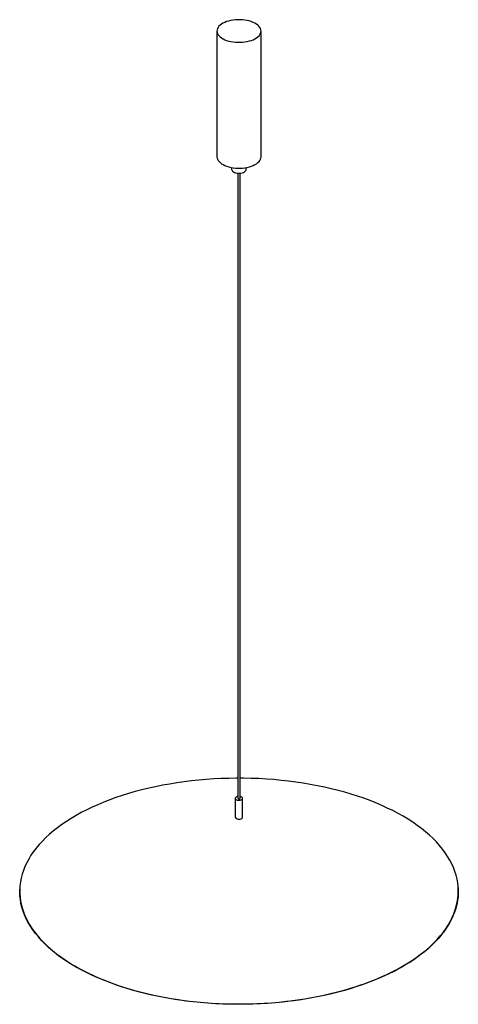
# Paper-space layout '_Trimétrica' of a CAD drawing. Header units: millimetres. Extents: x -299 to 299, y -154 to 1188.
import ezdxf

# ---------------------------------------------------------------- set-up
doc = ezdxf.new("R2010")
doc.units = ezdxf.units.MM

psp = doc.layouts.new('_Trimétrica')

# ---------------------------------------------------------------- linework, layer by layer
at = {"color": 7, "linetype": 'Continuous', "lineweight": 25}
for p, q in [((-30, 1172.6), (-30, 1001.2)), ((30, 1001.2), (30, 1172.6)), ((-10, 986.6), (-10, 984)), ((10, 984), (10, 986.6)), ((-1.5, 978.9), (-1.5, 126.9)), ((1.5, 126.9), (1.5, 978.9)), ((-5, 126.9), (-5, 101.1)), ((5, 101.1), (5, 126.9))]:
    psp.add_line(p, q, dxfattribs=at)
at = {"color": 7, "linetype": 'Continuous', "lineweight": 25, "flags": 128}
for points in [[(-14, 1158.9), (-11.1, 1158.2), (-8, 1157.7), (-4.8, 1157.4), (-1.6, 1157.2), (1.7, 1157.2), (4.9, 1157.4), (8.1, 1157.7), (11.2, 1158.3), (14.1, 1159), (16.9, 1159.8), (19.5, 1160.8), (21.8, 1162), (23.9, 1163.3), (25.7, 1164.7), (27.3, 1166.1), (28.4, 1167.7), (29.3, 1169.3), (29.8, 1171), (30, 1172.6), (29.8, 1174.3), (29.3, 1176), (28.4, 1177.6), (27.2, 1179.1), (25.7, 1180.6), (23.8, 1182), (21.7, 1183.3), (19.4, 1184.4), (16.8, 1185.4), (14, 1186.3), (11.1, 1187), (8, 1187.5), (4.8, 1187.9), (1.6, 1188), (-1.7, 1188), (-4.9, 1187.8), (-8.1, 1187.5), (-11.2, 1186.9), (-14.1, 1186.2), (-16.9, 1185.4), (-19.5, 1184.4), (-21.8, 1183.2), (-23.9, 1181.9), (-25.7, 1180.5), (-27.3, 1179.1), (-28.4, 1177.5), (-29.3, 1175.9), (-29.8, 1174.2), (-30, 1172.6), (-29.8, 1170.9), (-29.3, 1169.3), (-28.4, 1167.6), (-27.2, 1166.1), (-25.7, 1164.6), (-23.8, 1163.2), (-21.7, 1162), (-19.4, 1160.8), (-16.8, 1159.8), (-14, 1158.9)], [(-30, 1001.2), (-30, 1001.1), (-29.8, 999.5), (-29.3, 997.8), (-28.4, 996.2), (-27.2, 994.7), (-25.7, 993.2), (-23.8, 991.8), (-21.7, 990.5), (-19.4, 989.4), (-16.8, 988.4), (-14, 987.5)], [(-14, 987.5), (-11.1, 986.8), (-8, 986.3), (-4.8, 985.9), (-1.6, 985.7), (1.7, 985.7), (4.9, 985.9), (8.1, 986.3), (11.2, 986.8), (14.1, 987.5), (16.9, 988.4), (19.5, 989.4), (21.8, 990.6), (23.9, 991.8), (25.7, 993.2), (27.3, 994.7), (28.4, 996.3), (29.3, 997.9), (29.8, 999.5), (30, 1001.2)], [(-10, 984), (-9.9, 983.3), (-9.5, 982.4), (-8.7, 981.5), (-7.6, 980.7), (-6.3, 980), (-4.7, 979.5)], [(-4.7, 979.5), (-2.9, 979.1), (-1, 978.9), (0.9, 978.9), (2.7, 979.1), (4.5, 979.4), (6.1, 979.9), (7.5, 980.6), (8.6, 981.4), (9.4, 982.3), (9.9, 983.2), (10, 984)], [(-1.5, 154.3), (-3.7, 154.3), (-13.9, 154.1), (-24.2, 153.8), (-34.4, 153.3), (-44.5, 152.6), (-54.7, 151.7), (-64.7, 150.7), (-74.7, 149.4), (-84.6, 148), (-94.4, 146.4), (-104, 144.7), (-113.6, 142.7), (-123, 140.7), (-132.3, 138.4), (-141.4, 136), (-150.4, 133.4), (-159.1, 130.7), (-167.7, 127.8), (-176.1, 124.7), (-184.3, 121.5), (-192.3, 118.2), (-200, 114.7), (-207.5, 111.1), (-214.8, 107.4), (-221.8, 103.6), (-228.5, 99.6), (-235, 95.5), (-241.2, 91.3), (-247.1, 86.9), (-252.7, 82.5), (-258, 78), (-263.1, 73.4), (-267.8, 68.7), (-272.2, 63.9), (-276.2, 59.1), (-280, 54.2), (-283.4, 49.2), (-286.5, 44.1), (-289.2, 39.1), (-291.6, 33.9), (-293.7, 28.7), (-295.4, 23.5), (-296.8, 18.3), (-297.8, 13), (-298.5, 7.8), (-298.8, 2.5), (-298.7, -2.8), (-298.3, -8.1), (-297.6, -13.3), (-296.5, -18.6), (-295.1, -23.8), (-293.3, -29), (-291.1, -34.2), (-288.7, -39.3), (-285.8, -44.4), (-282.7, -49.4), (-279.2, -54.4), (-275.4, -59.3), (-271.2, -64.1), (-266.8, -68.9), (-262, -73.6), (-256.9, -78.2), (-251.5, -82.7), (-245.8, -87.1), (-239.9, -91.4), (-233.6, -95.5), (-227.1, -99.6), (-220.3, -103.6), (-213.2, -107.4), (-205.9, -111.1), (-198.3, -114.7), (-190.6, -118.1), (-182.5, -121.4), (-174.3, -124.6), (-165.9, -127.6), (-157.2, -130.4), (-148.4, -133.1), (-139.4, -135.7)], [(-139.4, -135.7), (-130.3, -138.1), (-121, -140.3), (-111.5, -142.4), (-102, -144.2), (-92.3, -146), (-82.4, -147.5), (-72.5, -148.9), (-62.5, -150.1), (-52.5, -151.1), (-42.3, -151.9), (-32.2, -152.6), (-22, -153.1), (-11.7, -153.4), (-1.5, -153.5), (8.8, -153.4), (19, -153.2), (29.3, -152.7), (39.5, -152.1), (49.6, -151.3), (59.7, -150.4), (69.7, -149.2), (79.6, -147.9), (89.5, -146.4), (99.2, -144.7), (108.8, -142.9), (118.3, -140.9), (127.7, -138.7), (136.9, -136.4), (145.9, -133.9), (154.8, -131.2), (163.5, -128.4), (171.9, -125.4), (180.2, -122.3), (188.3, -119.1), (196.2, -115.7), (203.8, -112.1), (211.2, -108.5), (218.3, -104.7), (225.2, -100.7), (231.8, -96.7), (238.1, -92.6), (244.2, -88.3), (249.9, -83.9), (255.4, -79.5), (260.6, -74.9), (265.4, -70.2), (270, -65.5), (274.2, -60.7), (278.1, -55.8), (281.7, -50.9), (285, -45.8), (287.9, -40.8), (290.5, -35.7), (292.7, -30.5), (294.6, -25.3), (296.1, -20.1), (297.3, -14.8), (298.2, -9.6), (298.7, -4.3), (298.8, 1), (298.6, 6.3), (298, 11.5), (297.1, 16.8), (295.8, 22), (294.2, 27.3), (292.2, 32.5), (289.9, 37.6), (287.3, 42.7), (284.3, 47.8), (281, 52.8), (277.3, 57.7), (273.3, 62.6), (269, 67.4), (264.4, 72.1), (259.5, 76.7), (254.3, 81.3), (248.7, 85.7), (242.9, 90), (236.8, 94.3), (230.4, 98.4), (223.7, 102.4), (216.8, 106.3), (209.6, 110.1), (202.1, 113.7), (194.5, 117.2), (186.6, 120.6), (178.5, 123.8), (170.1, 126.9), (161.6, 129.9), (152.9, 132.6), (144, 135.3), (134.9, 137.7), (125.7, 140), (116.3, 142.2), (106.8, 144.1), (97.1, 145.9), (87.4, 147.6), (77.5, 149), (67.5, 150.3), (57.5, 151.4), (47.4, 152.4), (37.3, 153.1), (27.1, 153.7), (16.8, 154.1), (6.6, 154.3), (1.5, 154.3)], [(-1.5, 129.3), (-2.3, 129.2), (-3.4, 128.8), (-4.3, 128.2), (-4.8, 127.6), (-5, 126.9), (-4.8, 126.2), (-4.3, 125.5), (-3.4, 125), (-2.3, 124.6)], [(-2.3, 124.6), (-1.1, 124.3), (0.3, 124.3), (1.6, 124.4), (2.9, 124.7), (3.9, 125.2), (4.6, 125.8), (4.9, 126.5), (5, 127.2), (4.6, 127.9), (3.9, 128.5), (2.9, 129), (1.7, 129.3), (1.5, 129.3)], [(-0.7, 126.2), (-0.1, 126.1), (0.4, 126.1), (1, 126.3), (1.3, 126.5), (1.5, 126.8), (1.5, 126.9)], [(-2.3, 98.9), (-1.1, 98.6), (0.3, 98.6), (1.6, 98.7), (2.9, 99), (3.9, 99.5), (4.6, 100.1), (4.9, 100.8), (5, 101.1)], [(298.2, 9), (298.2, 8.5), (298.6, 3.2), (298.7, -2.1), (298.4, -7.3), (297.7, -12.6), (296.7, -17.9), (295.3, -23.1), (293.6, -28.3), (291.5, -33.5), (289.1, -38.6), (286.4, -43.7), (283.3, -48.8), (279.9, -53.7), (276.1, -58.7), (272.1, -63.5), (267.7, -68.3), (263, -73), (258, -77.6), (252.6, -82.1), (247, -86.5), (241.1, -90.8), (234.9, -95), (228.4, -99.1), (221.7, -103.1), (214.7, -107), (207.4, -110.7), (199.9, -114.3), (192.2, -117.8), (184.2, -121.1), (176.1, -124.3), (167.7, -127.3), (159.1, -130.2), (150.3, -132.9), (141.4, -135.5), (132.2, -137.9), (123, -140.2), (113.6, -142.3), (104, -144.2), (94.3, -146), (84.5, -147.6), (74.7, -149), (64.7, -150.2), (54.6, -151.2), (44.5, -152.1), (34.4, -152.8), (24.2, -153.3), (13.9, -153.7), (3.7, -153.8), (-6.6, -153.8), (-16.8, -153.6), (-27.1, -153.2), (-37.3, -152.6), (-47.4, -151.9), (-57.5, -151), (-67.5, -149.9), (-77.5, -148.6), (-87.3, -147.1), (-97.1, -145.5), (-106.7, -143.7), (-116.2, -141.7), (-125.6, -139.6), (-134.8, -137.3), (-143.9, -134.8), (-152.8, -132.2), (-161.5, -129.4), (-170.1, -126.5), (-178.4, -123.4), (-186.5, -120.2), (-194.4, -116.8), (-202.1, -113.3), (-209.5, -109.7), (-216.7, -105.9), (-223.6, -102), (-230.3, -98), (-236.7, -93.8), (-242.8, -89.6), (-248.6, -85.3), (-254.2, -80.8), (-259.4, -76.3), (-264.3, -71.6), (-269, -66.9), (-273.3, -62.1), (-277.2, -57.3), (-280.9, -52.3), (-284.2, -47.3), (-287.2, -42.3), (-289.9, -37.2), (-292.2, -32), (-294.1, -26.8), (-295.7, -21.6), (-297, -16.4), (-297.9, -11.1), (-298.5, -5.9), (-298.7, -0.6), (-298.7, 2.9)]]:
    psp.add_lwpolyline(points, dxfattribs=at)
at = {"color": 7, "linetype": 'Continuous', "lineweight": 25}
for centre, radius, start, end in [((-0.6, 127.1), 0.884, 192.9662, 266.0309), ((-2.1, 101.9), 3.02, 194.0352, 264.9618)]:
    psp.add_arc(centre, radius, start, end, dxfattribs=at)

doc.saveas('drawing.dxf')
